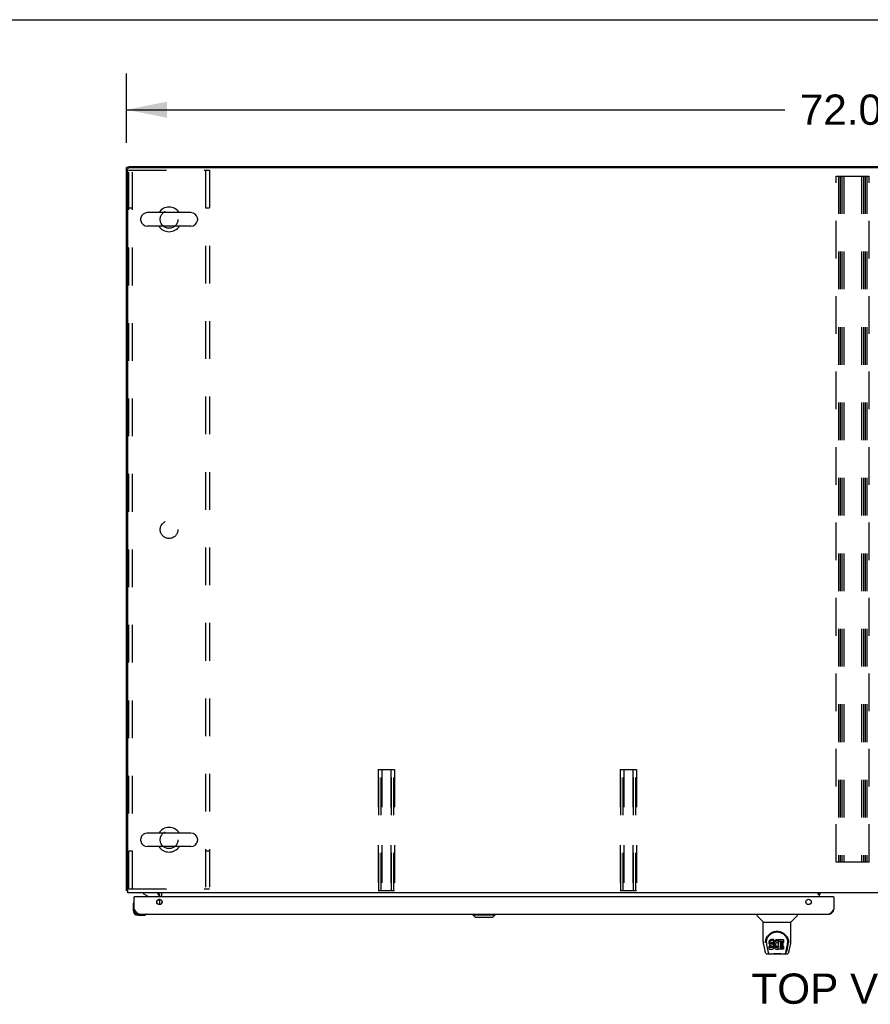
# Model space of a CAD drawing. Header units: inches. Extents: x 0 to 340, y 0 to 220.
# Tile 19 of 24: x 70 to 112, y 171 to 220. Entities that reach past the tile are written whole.
import ezdxf

# ---------------------------------------------------------------- set-up
doc = ezdxf.new("R2010")
doc.units = ezdxf.units.IN
doc.header["$LTSCALE"] = 18.7
doc.header["$MEASUREMENT"] = 0
doc.linetypes.add('HIDDEN', pattern=[0.2, 0.1, -0.1])
doc.layers.get('0').update_dxf_attribs({"linetype": 'CONTINUOUS'})
for name, color, linetype in [('02___PRT_ALL_AXES', 7, 'CONTINUOUS'), ('DEFAULT_2', 8, 'HIDDEN'), ('DIMENSIONS', 7, 'CONTINUOUS')]:
    doc.layers.add(name, color=color, linetype=linetype)
doc.styles.get("Standard").update_dxf_attribs({"font": 'arial.ttf'})
doc.dimstyles.new('DIMSTYLE_1', dxfattribs={"dimtxt": 1.5, "dimasz": 2, "dimexe": 0.09, "dimexo": 0.07, "dimgap": 0.0375, "dimtad": 0, "dimtih": 1, "dimtoh": 1, "dimzin": 4, "dimdsep": 46, "dimtxsty": 'Standard', "dimblk": '_FILLED', "dimblk1": '_FILLED', "dimblk2": '_FILLED', "dimcen": 0.09, "dimazin": 1, "dimtfac": 1, "dimtdec": 3, "dimtofl": 0, "dimtmove": 0, "dimatfit": 3, "dimldrblk": '_FILLED', "dimfxl": 1, "dimtolj": 1, "dimtzin": 4, "dimarcsym": 0})

# ---------------------------------------------------------------- blocks, each defined once
blk = doc.blocks.new('_FILLED')
at = {"color": 0, "linetype": 'ByBlock'}
blk.add_solid([(0, 0), (-1, 0.2), (-1, -0.2)], dxfattribs=at)
blk = doc.blocks.new('*D1')
at = {"layer": 'DIMENSIONS', "color": 2, "linetype": 'Continuous'}
for p, q in [((75.26, 213.897), (75.26, 217.34)), ((147.26, 214.011), (147.26, 217.34)), ((75.26, 215.54), (107.889, 215.54)), ((147.26, 215.54), (114.631, 215.54))]:
    blk.add_line(p, q, dxfattribs=at)
at = {"layer": 'DIMENSIONS', "color": 2, "linetype": 'Continuous', "xscale": 2, "yscale": 2, "zscale": 2, "rotation": 180}
blk.add_blockref('_FILLED', (75.26, 215.54), dxfattribs=at)
at = {"layer": 'DIMENSIONS', "color": 2, "linetype": 'Continuous', "xscale": 2, "yscale": 2, "zscale": 2}
blk.add_blockref('_FILLED', (147.26, 215.54), dxfattribs=at)
at = {"layer": 'DIMENSIONS', "color": 2, "linetype": 'Continuous', "insert": (111.26, 216.29), "char_height": 1.5, "width": 5.24164, "attachment_point": 2, "line_spacing_factor": 0.9}
blk.add_mtext('72.00', dxfattribs=at)

msp = doc.modelspace()

# ---------------------------------------------------------------- linework, layer by layer
at = {"color": 7, "linetype": 'Continuous'}
for p, q in [((0, 220), (340, 220)), ((75.364, 212.674), (75.26, 212.674)), ((75.364, 212.726), (75.364, 212.674)), ((75.364, 212.726), (147.156, 212.726)), ((78.444, 210.435), (76.284, 210.435)), ((75.954, 210.139), (75.954, 210.063)), ((78.774, 210.139), (78.774, 210.063)), ((78.444, 209.767), (76.284, 209.767)), ((78.444, 179.685), (76.284, 179.685)), ((75.954, 179.389), (75.954, 179.313)), ((78.774, 179.389), (78.774, 179.313)), ((78.444, 179.017), (76.284, 179.017)), ((75.312, 176.83), (75.26, 176.83)), ((76.077, 176.726), (76.077, 176.687)), ((76.077, 176.687), (76.315, 176.549)), ((109.614, 176.691), (109.546, 176.691)), ((109.614, 176.645), (109.614, 176.691)), ((109.615, 176.644), (109.685, 176.715)), ((75.621, 176.263), (75.62, 176.256)), ((75.655, 176.522), (75.635, 176.522)), ((76.754, 176.295), (76.835, 176.375)), ((76.864, 176.522), (76.864, 176.569)), ((110.302, 176.522), (110.322, 176.522)), ((75.575, 176.127), (75.575, 175.871)), ((75.635, 175.914), (75.635, 175.871)), ((75.838, 175.608), (76.094, 175.608)), ((76.132, 175.611), (76.094, 175.608)), ((76.223, 175.653), (76.23, 175.654)), ((92.427, 175.628), (92.427, 175.668)), ((92.546, 175.51), (92.427, 175.628)), ((92.427, 175.628), (93.53, 175.628)), ((92.546, 175.51), (93.412, 175.51)), ((93.412, 175.51), (93.53, 175.628)), ((93.53, 175.628), (93.53, 175.668)), ((106.506, 175.668), (106.506, 175.605)), ((106.815, 175.28), (106.517, 175.577)), ((106.821, 175.274), (108.199, 175.274)), ((106.821, 174.302), (106.821, 175.274)), ((108.199, 174.303), (108.199, 175.274)), ((108.205, 175.28), (108.502, 175.577)), ((108.514, 175.668), (108.514, 175.605)), ((106.939, 174.247), (106.939, 174.26)), ((106.939, 174.247), (106.939, 174.247)), ((106.946, 174.333), (106.945, 174.27)), ((106.983, 174.26), (106.983, 174.237)), ((107.126, 174.306), (107.124, 174.282)), ((107.124, 174.215), (107.124, 174.282)), ((107.126, 174.239), (107.124, 174.215)), ((107.131, 174.329), (107.126, 174.306)), ((107.126, 174.239), (107.126, 174.306)), ((107.131, 174.262), (107.126, 174.239)), ((107.14, 174.352), (107.131, 174.329)), ((107.131, 174.262), (107.131, 174.329)), ((107.14, 174.285), (107.131, 174.262)), ((107.154, 174.371), (107.14, 174.352)), ((107.14, 174.285), (107.14, 174.352)), ((107.154, 174.304), (107.14, 174.285)), ((107.162, 174.379), (107.154, 174.371)), ((107.154, 174.304), (107.154, 174.371)), ((107.162, 174.312), (107.154, 174.304)), ((107.172, 174.386), (107.162, 174.379)), ((107.162, 174.312), (107.162, 174.379)), ((107.172, 174.319), (107.162, 174.312)), ((107.193, 174.395), (107.172, 174.386)), ((107.172, 174.319), (107.172, 174.386)), ((107.193, 174.329), (107.172, 174.319)), ((107.217, 174.403), (107.193, 174.395)), ((107.193, 174.329), (107.193, 174.395)), ((107.217, 174.336), (107.193, 174.329)), ((107.195, 174.218), (107.197, 174.233)), ((107.197, 174.233), (107.201, 174.24)), ((107.198, 174.189), (107.198, 174.233)), ((107.201, 174.24), (107.206, 174.245)), ((107.202, 174.183), (107.202, 174.242)), ((107.206, 174.245), (107.221, 174.249)), ((107.223, 174.241), (107.208, 174.245)), ((107.208, 174.245), (107.208, 174.245)), ((107.208, 174.178), (107.208, 174.245)), ((107.356, 174.403), (107.217, 174.403)), ((107.217, 174.336), (107.217, 174.403)), ((107.356, 174.336), (107.217, 174.336)), ((107.221, 174.249), (107.236, 174.251)), ((107.247, 174.242), (107.223, 174.241)), ((107.223, 174.174), (107.223, 174.241)), ((107.236, 174.251), (107.348, 174.251)), ((107.271, 174.241), (107.247, 174.242)), ((107.247, 174.175), (107.247, 174.242)), ((107.294, 174.236), (107.271, 174.241)), ((107.271, 174.174), (107.271, 174.241)), ((107.305, 174.231), (107.294, 174.236)), ((107.294, 174.169), (107.294, 174.236)), ((107.315, 174.224), (107.305, 174.231)), ((107.305, 174.164), (107.305, 174.231)), ((107.348, 174.251), (107.354, 174.251)), ((107.354, 174.251), (107.356, 174.256)), ((107.358, 174.36), (107.356, 174.403)), ((107.356, 174.336), (107.356, 174.403)), ((107.358, 174.293), (107.356, 174.336)), ((107.356, 174.256), (107.357, 174.269)), ((107.36, 174.239), (107.356, 174.194)), ((107.357, 174.269), (107.358, 174.293)), ((107.358, 174.293), (107.358, 174.36)), ((107.365, 174.261), (107.36, 174.239)), ((107.36, 174.172), (107.36, 174.239)), ((107.371, 174.282), (107.365, 174.261)), ((107.365, 174.194), (107.365, 174.261)), ((107.379, 174.303), (107.371, 174.282)), ((107.371, 174.215), (107.371, 174.282)), ((107.379, 174.236), (107.371, 174.215)), ((107.39, 174.322), (107.379, 174.303)), ((107.379, 174.236), (107.379, 174.303)), ((107.39, 174.255), (107.379, 174.236)), ((107.403, 174.34), (107.39, 174.322)), ((107.39, 174.255), (107.39, 174.322)), ((107.403, 174.274), (107.39, 174.255)), ((107.418, 174.357), (107.403, 174.34)), ((107.403, 174.274), (107.403, 174.34)), ((107.418, 174.29), (107.403, 174.274)), ((107.434, 174.372), (107.418, 174.357)), ((107.418, 174.29), (107.418, 174.357)), ((107.434, 174.306), (107.418, 174.29)), ((107.452, 174.385), (107.434, 174.372)), ((107.434, 174.306), (107.434, 174.372)), ((107.452, 174.319), (107.434, 174.306)), ((107.473, 174.394), (107.452, 174.385)), ((107.452, 174.319), (107.452, 174.385)), ((107.473, 174.327), (107.452, 174.319)), ((107.472, 174.235), (107.461, 174.228)), ((107.497, 174.246), (107.472, 174.235)), ((107.494, 174.399), (107.473, 174.394)), ((107.473, 174.327), (107.473, 174.394)), ((107.494, 174.332), (107.473, 174.327)), ((107.517, 174.401), (107.494, 174.399)), ((107.494, 174.332), (107.494, 174.399)), ((107.517, 174.334), (107.494, 174.332)), ((107.51, 174.249), (107.497, 174.246)), ((107.523, 174.249), (107.51, 174.249)), ((107.517, 174.401), (107.539, 174.401)), ((107.517, 174.334), (107.517, 174.401)), ((107.539, 174.334), (107.517, 174.334)), ((107.536, 174.246), (107.523, 174.249)), ((107.549, 174.241), (107.536, 174.246)), ((107.55, 174.399), (107.539, 174.401)), ((107.539, 174.334), (107.539, 174.401)), ((107.55, 174.332), (107.539, 174.334)), ((107.561, 174.396), (107.55, 174.399)), ((107.55, 174.332), (107.55, 174.399)), ((107.561, 174.329), (107.55, 174.332)), ((107.581, 174.312), (107.555, 174.244)), ((107.579, 174.384), (107.561, 174.396)), ((107.561, 174.329), (107.561, 174.396)), ((107.579, 174.317), (107.561, 174.329)), ((107.579, 174.384), (107.579, 174.317)), ((107.581, 174.38), (107.581, 174.313)), ((107.59, 174.401), (107.826, 174.401)), ((107.59, 174.009), (107.59, 174.401)), ((107.59, 174.334), (107.826, 174.334)), ((107.66, 174.246), (107.66, 174.179)), ((107.826, 174.251), (107.664, 174.251)), ((107.664, 174.241), (107.795, 174.241)), ((107.8, 174.236), (107.8, 174.097)), ((107.831, 174.396), (107.831, 174.255)), ((108.074, 174.333), (108.075, 174.27)), ((108.081, 174.26), (108.081, 174.247)), ((108.081, 174.247), (108.081, 174.247)), ((106.836, 174.159), (106.901, 173.854)), ((106.992, 174.139), (107.049, 173.846)), ((107.067, 173.778), (107.06, 173.778)), ((107.065, 173.782), (107.069, 173.772)), ((107.069, 173.772), (107.069, 173.772)), ((107.124, 174.215), (107.124, 174.191)), ((107.124, 174.191), (107.128, 174.168)), ((107.126, 173.929), (107.126, 174.071)), ((107.128, 174.168), (107.137, 174.145)), ((107.19, 174.076), (107.131, 174.075)), ((107.131, 174.009), (107.131, 174.075)), ((107.19, 174.009), (107.131, 174.009)), ((107.131, 173.924), (107.275, 173.924)), ((107.137, 174.145), (107.15, 174.125)), ((107.15, 174.125), (107.166, 174.108)), ((107.166, 174.108), (107.186, 174.095)), ((107.186, 174.095), (107.197, 174.091)), ((107.251, 174.076), (107.19, 174.076)), ((107.19, 174.009), (107.19, 174.076)), ((107.251, 174.009), (107.19, 174.009)), ((107.195, 174.196), (107.195, 174.218)), ((107.195, 174.203), (107.195, 174.218)), ((107.195, 174.196), (107.195, 174.203)), ((107.198, 174.189), (107.195, 174.196)), ((107.197, 174.091), (107.209, 174.089)), ((107.202, 174.183), (107.198, 174.189)), ((107.208, 174.178), (107.202, 174.183)), ((107.223, 174.174), (107.208, 174.178)), ((107.209, 174.089), (107.256, 174.088)), ((107.247, 174.175), (107.223, 174.174)), ((107.271, 174.174), (107.247, 174.175)), ((107.266, 174.077), (107.251, 174.076)), ((107.251, 174.009), (107.251, 174.076)), ((107.266, 174.011), (107.251, 174.009)), ((107.256, 174.088), (107.264, 174.087)), ((107.264, 174.087), (107.271, 174.085)), ((107.272, 174.081), (107.266, 174.077)), ((107.266, 174.011), (107.266, 174.077)), ((107.272, 174.014), (107.266, 174.011)), ((107.294, 174.169), (107.271, 174.174)), ((107.271, 174.085), (107.277, 174.08)), ((107.274, 174.082), (107.272, 174.081)), ((107.272, 174.014), (107.272, 174.081)), ((107.278, 174.019), (107.272, 174.014)), ((107.275, 173.924), (107.287, 173.926)), ((107.277, 174.08), (107.282, 174.075)), ((107.278, 174.019), (107.278, 174.079)), ((107.287, 174.031), (107.278, 174.019)), ((107.282, 174.075), (107.288, 174.061)), ((107.287, 174.031), (107.287, 174.063)), ((107.29, 174.038), (107.287, 174.031)), ((107.287, 173.926), (107.298, 173.93)), ((107.288, 174.061), (107.291, 174.046)), ((107.29, 174.038), (107.29, 174.051)), ((107.291, 174.046), (107.29, 174.038)), ((107.305, 174.164), (107.294, 174.169)), ((107.298, 173.93), (107.318, 173.944)), ((107.315, 174.157), (107.305, 174.164)), ((107.332, 174.207), (107.315, 174.224)), ((107.315, 174.157), (107.315, 174.224)), ((107.332, 174.14), (107.315, 174.157)), ((107.318, 173.944), (107.335, 173.961)), ((107.345, 174.187), (107.332, 174.207)), ((107.332, 174.14), (107.332, 174.207)), ((107.345, 174.12), (107.332, 174.14)), ((107.335, 173.961), (107.342, 173.971)), ((107.342, 173.971), (107.347, 173.981)), ((107.355, 174.165), (107.345, 174.187)), ((107.345, 174.12), (107.345, 174.187)), ((107.355, 174.098), (107.345, 174.12)), ((107.347, 173.981), (107.356, 174.004)), ((107.356, 174.161), (107.355, 174.165)), ((107.355, 174.098), (107.355, 174.165)), ((107.361, 174.075), (107.355, 174.098)), ((107.356, 174.128), (107.356, 174.194)), ((107.36, 174.172), (107.356, 174.128)), ((107.356, 174.128), (107.357, 174.105)), ((107.356, 174.004), (107.362, 174.027)), ((107.357, 174.105), (107.36, 174.083)), ((107.365, 174.194), (107.36, 174.172)), ((107.36, 174.083), (107.364, 174.061)), ((107.364, 174.051), (107.361, 174.075)), ((107.362, 174.027), (107.364, 174.051)), ((107.364, 174.051), (107.364, 174.066)), ((107.364, 174.061), (107.372, 174.04)), ((107.371, 174.215), (107.365, 174.194)), ((107.372, 174.04), (107.393, 174.001)), ((107.393, 174.001), (107.405, 173.983)), ((107.405, 173.983), (107.42, 173.966)), ((107.42, 173.966), (107.437, 173.951)), ((107.426, 174.143), (107.425, 174.116)), ((107.425, 174.116), (107.427, 174.103)), ((107.429, 174.17), (107.426, 174.143)), ((107.427, 174.103), (107.427, 174.143)), ((107.427, 174.103), (107.43, 174.09)), ((107.428, 174.163), (107.43, 174.157)), ((107.433, 174.183), (107.429, 174.17)), ((107.43, 174.157), (107.44, 174.132)), ((107.43, 174.09), (107.43, 174.157)), ((107.43, 174.09), (107.44, 174.065)), ((107.439, 174.194), (107.433, 174.183)), ((107.437, 173.951), (107.454, 173.937)), ((107.453, 174.218), (107.439, 174.194)), ((107.44, 174.132), (107.453, 174.109)), ((107.44, 174.065), (107.44, 174.132)), ((107.44, 174.065), (107.453, 174.042)), ((107.461, 174.228), (107.453, 174.218)), ((107.453, 174.109), (107.462, 174.099)), ((107.453, 174.042), (107.453, 174.109)), ((107.453, 174.042), (107.462, 174.032)), ((107.454, 173.937), (107.464, 173.932)), ((107.462, 174.099), (107.472, 174.09)), ((107.462, 174.032), (107.462, 174.099)), ((107.462, 174.032), (107.472, 174.023)), ((107.464, 173.932), (107.475, 173.928)), ((107.472, 174.09), (107.483, 174.083)), ((107.472, 174.023), (107.472, 174.09)), ((107.472, 174.023), (107.483, 174.016)), ((107.475, 173.928), (107.496, 173.923)), ((107.483, 174.083), (107.496, 174.078)), ((107.483, 174.016), (107.483, 174.083)), ((107.483, 174.016), (107.496, 174.011)), ((107.496, 174.078), (107.509, 174.076)), ((107.496, 174.011), (107.496, 174.078)), ((107.496, 174.011), (107.509, 174.009)), ((107.496, 173.923), (107.518, 173.92)), ((107.509, 174.076), (107.522, 174.075)), ((107.509, 174.009), (107.509, 174.076)), ((107.509, 174.009), (107.522, 174.008)), ((107.518, 173.92), (107.541, 173.923)), ((107.522, 174.075), (107.535, 174.077)), ((107.522, 174.008), (107.522, 174.075)), ((107.522, 174.008), (107.535, 174.01)), ((107.535, 174.077), (107.548, 174.081)), ((107.535, 174.01), (107.535, 174.077)), ((107.535, 174.01), (107.548, 174.014)), ((107.541, 173.923), (107.562, 173.93)), ((107.548, 174.081), (107.56, 174.087)), ((107.548, 174.014), (107.548, 174.081)), ((107.548, 174.014), (107.56, 174.02)), ((107.56, 174.087), (107.571, 174.094)), ((107.56, 174.02), (107.56, 174.087)), ((107.56, 174.02), (107.571, 174.027)), ((107.562, 173.93), (107.581, 173.942)), ((107.571, 174.094), (107.571, 174.027)), ((107.578, 174.093), (107.59, 174.076)), ((107.578, 174.026), (107.59, 174.009)), ((107.591, 173.942), (107.581, 173.942)), ((107.581, 173.942), (107.581, 173.942)), ((107.591, 173.929), (107.591, 173.942)), ((107.827, 173.924), (107.596, 173.924)), ((107.661, 174.088), (107.661, 174.01)), ((107.664, 174.174), (107.795, 174.174)), ((107.795, 174.092), (107.665, 174.092)), ((107.665, 174.072), (107.827, 174.072)), ((107.665, 174.006), (107.827, 174.006)), ((107.832, 174.068), (107.832, 173.929)), ((107.951, 173.772), (107.954, 173.782)), ((107.951, 173.772), (107.951, 173.772)), ((107.96, 173.778), (107.953, 173.778)), ((107.97, 173.846), (108.027, 174.136)), ((108.012, 173.882), (108.064, 174.152)), ((108.027, 174.136), (108.028, 174.14)), ((108.119, 173.854), (108.184, 174.159)), ((107.025, 173.699), (107.226, 173.699)), ((107.112, 173.699), (107.11, 173.699)), ((107.803, 173.687), (107.217, 173.687)), ((107.793, 173.699), (107.995, 173.699)), ((107.909, 173.699), (107.908, 173.699))]:
    msp.add_line(p, q, dxfattribs=at)
at = {"color": 3, "linetype": 'Continuous'}
for p, q in [((75.26, 176.83), (75.26, 212.674)), ((75.312, 176.726), (75.312, 212.611)), ((75.374, 212.674), (147.145, 212.674)), ((75.312, 176.81), (75.307, 176.811)), ((147.208, 176.726), (75.312, 176.726)), ((77.01, 176.522), (77.01, 176.726)), ((109.546, 176.696), (109.614, 176.696)), ((109.546, 176.645), (109.546, 176.696)), ((109.614, 176.696), (109.614, 176.726)), ((109.785, 176.715), (109.614, 176.715)), ((75.635, 175.914), (75.635, 176.522)), ((110.302, 176.522), (75.655, 176.522)), ((76.906, 176.522), (76.906, 176.583)), ((76.906, 176.14), (76.906, 176.403)), ((77.01, 176.317), (77.01, 176.227)), ((109.614, 176.645), (109.546, 176.645)), ((109.614, 176.522), (109.614, 176.645)), ((110.322, 176.522), (110.322, 175.914)), ((75.881, 175.668), (110.076, 175.668))]:
    msp.add_line(p, q, dxfattribs=at)
for points in [[(75.288, 176.815), (75.284, 176.816), (75.281, 176.817), (75.278, 176.818), (75.275, 176.818), (75.272, 176.819), (75.269, 176.82), (75.267, 176.821), (75.265, 176.822), (75.263, 176.823), (75.262, 176.824), (75.261, 176.826), (75.26, 176.827), (75.26, 176.828), (75.26, 176.83)], [(75.307, 176.811), (75.303, 176.812), (75.299, 176.813), (75.295, 176.814), (75.288, 176.815)], [(75.881, 175.668), (75.87, 175.668), (75.859, 175.67), (75.848, 175.673), (75.837, 175.678), (75.825, 175.683), (75.814, 175.69), (75.803, 175.698), (75.792, 175.707), (75.78, 175.717), (75.769, 175.728), (75.758, 175.74), (75.747, 175.753), (75.736, 175.766), (75.724, 175.781), (75.713, 175.796), (75.702, 175.812), (75.691, 175.828), (75.68, 175.845), (75.668, 175.862), (75.657, 175.879), (75.646, 175.897), (75.635, 175.914)], [(110.322, 175.914), (110.311, 175.897), (110.3, 175.879), (110.289, 175.862), (110.278, 175.845), (110.266, 175.828), (110.255, 175.812), (110.244, 175.796), (110.233, 175.781), (110.221, 175.766), (110.21, 175.753), (110.199, 175.74), (110.188, 175.728), (110.177, 175.717), (110.165, 175.707), (110.154, 175.698), (110.143, 175.69), (110.132, 175.683), (110.121, 175.678), (110.109, 175.673), (110.098, 175.67), (110.087, 175.668), (110.076, 175.668)]]:
    msp.add_lwpolyline(points, dxfattribs=at)
at = {"color": 7, "linetype": 'Continuous'}
for points in [[(106.939, 174.26), (106.942, 174.303), (106.949, 174.355), (106.961, 174.403), (106.976, 174.45), (106.995, 174.493), (107.016, 174.534), (107.041, 174.572), (107.068, 174.608), (107.097, 174.641), (107.129, 174.672), (107.163, 174.701), (107.2, 174.727), (107.239, 174.75), (107.28, 174.77), (107.323, 174.786), (107.368, 174.8), (107.414, 174.81), (107.461, 174.816), (107.508, 174.818), (107.555, 174.816), (107.602, 174.81), (107.648, 174.801), (107.693, 174.788), (107.736, 174.771), (107.777, 174.752), (107.816, 174.729), (107.853, 174.703), (107.887, 174.675), (107.92, 174.644), (107.949, 174.611), (107.977, 174.575), (108.001, 174.537), (108.023, 174.497), (108.042, 174.454), (108.058, 174.408), (108.07, 174.359), (108.077, 174.308), (108.081, 174.26)], [(106.983, 174.26), (106.983, 174.28), (106.985, 174.305), (106.987, 174.329), (106.991, 174.352), (106.996, 174.376), (107.002, 174.399), (107.008, 174.422), (107.016, 174.444), (107.025, 174.466), (107.034, 174.487), (107.044, 174.507), (107.055, 174.526), (107.067, 174.545), (107.079, 174.563), (107.092, 174.581), (107.105, 174.597), (107.118, 174.613), (107.132, 174.628), (107.147, 174.642), (107.161, 174.656), (107.176, 174.668), (107.192, 174.68), (107.207, 174.692), (107.223, 174.702), (107.239, 174.712), (107.254, 174.721), (107.27, 174.73)], [(107.27, 174.73), (107.286, 174.737), (107.302, 174.744), (107.318, 174.751), (107.334, 174.757), (107.35, 174.762), (107.366, 174.767), (107.382, 174.771), (107.398, 174.775), (107.414, 174.778), (107.429, 174.781), (107.445, 174.783), (107.461, 174.785), (107.477, 174.786), (107.493, 174.787), (107.509, 174.787), (107.525, 174.787), (107.541, 174.786), (107.557, 174.785), (107.573, 174.783), (107.589, 174.781), (107.605, 174.779), (107.621, 174.775), (107.637, 174.772), (107.653, 174.767), (107.669, 174.763), (107.685, 174.757), (107.701, 174.751), (107.717, 174.745), (107.733, 174.738)], [(107.733, 174.738), (107.749, 174.73), (107.765, 174.722), (107.78, 174.712), (107.796, 174.703), (107.812, 174.692), (107.827, 174.681), (107.842, 174.669), (107.857, 174.656), (107.872, 174.643), (107.887, 174.629), (107.901, 174.614), (107.914, 174.598), (107.928, 174.581), (107.941, 174.564), (107.953, 174.546), (107.964, 174.527), (107.975, 174.507), (107.986, 174.487), (107.995, 174.466), (108.004, 174.444), (108.011, 174.422), (108.018, 174.4), (108.024, 174.376), (108.029, 174.353), (108.032, 174.329), (108.035, 174.305), (108.036, 174.28), (108.037, 174.26)], [(106.821, 174.302), (106.821, 174.275), (106.824, 174.233), (106.83, 174.191), (106.836, 174.159)], [(106.983, 174.237), (106.983, 174.221), (106.985, 174.192), (106.988, 174.164), (106.992, 174.139)], [(108.028, 174.14), (108.028, 174.143), (108.029, 174.146), (108.029, 174.149), (108.03, 174.152), (108.03, 174.155), (108.031, 174.159), (108.031, 174.162), (108.032, 174.165), (108.032, 174.169), (108.033, 174.173), (108.033, 174.176), (108.034, 174.18), (108.034, 174.184), (108.035, 174.188), (108.035, 174.192), (108.035, 174.197), (108.036, 174.201), (108.036, 174.206), (108.036, 174.21), (108.036, 174.215), (108.036, 174.22), (108.037, 174.225), (108.037, 174.23), (108.037, 174.235), (108.037, 174.26)], [(108.184, 174.159), (108.19, 174.19), (108.195, 174.232), (108.198, 174.275), (108.199, 174.303)], [(106.901, 173.854), (106.904, 173.839), (106.91, 173.818), (106.916, 173.799), (106.922, 173.783), (106.929, 173.768), (106.936, 173.755), (106.944, 173.742), (106.954, 173.731), (106.965, 173.721), (106.977, 173.713), (106.991, 173.706), (107.006, 173.701), (107.021, 173.699), (107.025, 173.699)], [(107.049, 173.846), (107.052, 173.835), (107.055, 173.821), (107.058, 173.808), (107.062, 173.795), (107.065, 173.782)], [(107.069, 173.772), (107.074, 173.759), (107.081, 173.747), (107.087, 173.736), (107.094, 173.727), (107.101, 173.719), (107.109, 173.712), (107.118, 173.706), (107.128, 173.702), (107.138, 173.7), (107.146, 173.699)], [(107.131, 174.075), (107.13, 174.075), (107.13, 174.075), (107.129, 174.075), (107.129, 174.075), (107.129, 174.075), (107.128, 174.075), (107.128, 174.074), (107.127, 174.074), (107.127, 174.074), (107.127, 174.073), (107.127, 174.073), (107.126, 174.072), (107.126, 174.072), (107.126, 174.071)], [(107.131, 174.009), (107.13, 174.009), (107.13, 174.009), (107.129, 174.008), (107.129, 174.008), (107.129, 174.008), (107.128, 174.008), (107.128, 174.008), (107.127, 174.007), (107.127, 174.007), (107.127, 174.006), (107.127, 174.006), (107.126, 174.005), (107.126, 174.005), (107.126, 174.004)], [(107.874, 173.699), (107.882, 173.7), (107.892, 173.702), (107.902, 173.706), (107.91, 173.712), (107.919, 173.719), (107.926, 173.727), (107.933, 173.736), (107.939, 173.747), (107.945, 173.759), (107.951, 173.772)], [(107.954, 173.782), (107.958, 173.795), (107.962, 173.808), (107.965, 173.821), (107.968, 173.835), (107.97, 173.846)], [(107.995, 173.699), (108.009, 173.7), (108.022, 173.704), (108.035, 173.709), (108.047, 173.715), (108.057, 173.723), (108.067, 173.732), (108.075, 173.742), (108.082, 173.753), (108.089, 173.764), (108.095, 173.777), (108.101, 173.79), (108.106, 173.806), (108.111, 173.823), (108.116, 173.842), (108.119, 173.854)], [(107.226, 173.699), (107.247, 173.7), (107.269, 173.701), (107.292, 173.703), (107.317, 173.706), (107.343, 173.709), (107.37, 173.712), (107.397, 173.715), (107.425, 173.717), (107.454, 173.719), (107.483, 173.72), (107.512, 173.72), (107.542, 173.72), (107.571, 173.718), (107.599, 173.717), (107.627, 173.714), (107.654, 173.712), (107.68, 173.709), (107.705, 173.706), (107.729, 173.703), (107.752, 173.701), (107.773, 173.7), (107.793, 173.699)], [(107.226, 173.699), (107.249, 173.7), (107.275, 173.701), (107.303, 173.704), (107.36, 173.71)], [(107.36, 173.71), (107.389, 173.712), (107.418, 173.715), (107.448, 173.717), (107.479, 173.718), (107.509, 173.718), (107.54, 173.718), (107.57, 173.717), (107.6, 173.715), (107.63, 173.712), (107.659, 173.71), (107.717, 173.704)], [(107.717, 173.704), (107.744, 173.701), (107.771, 173.7), (107.793, 173.699)]]:
    msp.add_lwpolyline(points, dxfattribs=at)
at = {"color": 3, "linetype": 'Continuous'}
for centre in [(76.885, 176.272), (109.072, 176.272)]:
    msp.add_circle(centre, 0.133, dxfattribs=at)
for centre, radius, start, end in [((75.374, 212.611), 0.0625, 90, 180), ((76.763, 176.583), 0.142, 0, 90), ((109.664, 176.676), 0.05, 128.7209, 169.4118), ((75.655, 176.502), 0.02, 90, 180), ((110.302, 176.502), 0.02, 0, 90), ((75.881, 175.914), 0.246, 180, 270), ((110.076, 175.914), 0.246, 270, 360)]:
    msp.add_arc(centre, radius, start, end, dxfattribs=at)
at = {"color": 7, "linetype": 'Continuous'}
for centre, radius, start, end in [((76.284, 210.101), 0.334, 90, 167.5716), ((77.364, 210.101), 0.61, 33.2138, 146.7862), ((78.444, 210.101), 0.334, 12.4284, 90), ((76.111, 210.139), 0.157, 167.5716, 180), ((76.111, 210.063), 0.157, 180, 192.4284), ((76.284, 210.101), 0.334, 192.4284, 270), ((78.444, 210.101), 0.334, 270, 347.5716), ((78.617, 210.139), 0.157, 0, 12.4284), ((78.617, 210.063), 0.157, 347.5716, 360), ((77.364, 210.101), 0.61, 213.2138, 326.7862), ((76.284, 179.351), 0.334, 90, 167.5716), ((77.364, 179.351), 0.61, 33.2138, 146.7862), ((78.444, 179.351), 0.334, 12.4284, 90), ((76.111, 179.389), 0.157, 167.5716, 180), ((76.111, 179.313), 0.157, 180, 192.4284), ((76.284, 179.351), 0.334, 192.4284, 270), ((78.444, 179.351), 0.334, 270, 347.5716), ((78.617, 179.389), 0.157, 0, 12.4284), ((78.617, 179.313), 0.157, 347.5716, 360), ((77.364, 179.351), 0.61, 213.2138, 326.7862), ((76.707, 176.569), 0.157, 0, 90), ((76.763, 176.583), 0.246, 0, 35.3316), ((75.825, 176.127), 0.25, 149.1101, 180), ((75.623, 176.248), 0.015, 96.3796, 149.1101), ((75.62, 176.248), 0.015, 0, 83.6204), ((76.265, 176.462), 0.1, 36.5468, 59.908), ((76.764, 176.446), 0.1, 315, 332.9825), ((75.838, 175.871), 0.263, 180, 270), ((75.838, 175.871), 0.203, 180, 270), ((76.094, 175.858), 0.25, 270, 300.8899), ((76.215, 175.653), 0.015, 6.3796, 90), ((76.215, 175.656), 0.015, 300.8899, 353.6204), ((106.545, 175.605), 0.0394, 180, 225), ((106.829, 175.294), 0.0197, 225, 270), ((108.191, 175.294), 0.0197, 270, 315), ((108.474, 175.605), 0.0394, 315, 360), ((107.217, 173.707), 0.0197, 203.607, 270), ((107.803, 173.707), 0.0197, 270, 336.393)]:
    msp.add_arc(centre, radius, start, end, dxfattribs=at)
for centre, major_axis, ratio, start_param, end_param in [((107.51, 174.26), (0, 0.565), 0.999848, 1.129542, 1.553352), ((107.55, 174.245), (0.00448, 0), 1, -1.986921, -0.366491), ((107.577, 174.38), (0.00448, 0), 1, 0.003891, 0.905353), ((107.577, 174.313), (0.00448, 0), 1, 0.003842, 0.905353), ((107.664, 174.246), (0.00448, 0), 1, 1.570796, 3.141593), ((107.664, 174.245), (0.00448, 0), 1, 3.141593, 4.712389), ((107.795, 174.236), (0.00448, 0), 1, 0, 1.570796), ((107.826, 174.396), (0.00448, 0), 1, 0, 1.570796), ((107.826, 174.329), (0.00448, 0), 1, 0, 1.570796), ((107.826, 174.255), (0.00448, 0), 1, -1.570796, 0), ((107.51, 174.26), (0, 0.565), 0.999848, 4.519536, 5.157611), ((107.131, 173.929), (0, 0.00483), 1, 1.570796, 3.141593), ((107.574, 174.091), (0.00448, 0), 1, 1.570796, 2.222579), ((107.574, 174.024), (0.00448, 0), 1, 1.570796, 2.222579), ((107.574, 174.091), (0, 0.00448), 1, -0.975826, 0), ((107.574, 174.024), (0, 0.00448), 1, -0.975826, 0), ((107.596, 173.929), (0.00448, 0), 1, 3.141593, 4.712389), ((107.664, 174.179), (0.00448, 0), 1, 3.141593, 4.712389), ((107.665, 174.088), (0.00448, 0), 1, 1.570796, 3.141593), ((107.665, 174.077), (0.00448, 0), 1, 3.141593, 4.712389), ((107.665, 174.01), (0.00448, 0), 1, 3.141593, 4.712389), ((107.795, 174.17), (0.00448, 0), 1, 0, 1.570796), ((107.795, 174.097), (0.00448, 0), 1, -1.570796, 0), ((107.827, 174.068), (0.00448, 0), 1, 0, 1.570796), ((107.827, 174.001), (0.00448, 0), 1, 0, 1.570796), ((107.827, 173.929), (0.00448, 0), 1, -1.570796, 0), ((107.954, 174.132), (-0.007, 0.354), 0.213027, -3.145575, -2.360177)]:
    msp.add_ellipse(centre, major_axis=major_axis, ratio=ratio, start_param=start_param, end_param=end_param, dxfattribs=at)
at = {"layer": '02___PRT_ALL_AXES', "color": 3, "linetype": 'Continuous'}
msp.add_line((109.785, 176.715), (109.785, 176.726), dxfattribs=at)
at = {"layer": '02___PRT_ALL_AXES', "color": 8, "linetype": 'HIDDEN'}
for centre in [(77.364, 210.101), (77.364, 194.726), (77.364, 179.351)]:
    msp.add_circle(centre, 0.438, dxfattribs=at)
at = {"layer": 'DEFAULT_2', "color": 8, "linetype": 'HIDDEN'}
for p, q in [((75.364, 176.913), (75.364, 212.538)), ((75.364, 212.538), (79.364, 212.538)), ((75.551, 176.913), (75.551, 212.538)), ((79.177, 212.538), (79.177, 176.913)), ((79.364, 212.538), (79.364, 176.913)), ((110.447, 178.247), (110.447, 212.247)), ((110.447, 212.247), (112.072, 212.247)), ((110.551, 212.247), (110.551, 178.247)), ((110.635, 212.247), (110.635, 178.247)), ((110.718, 212.247), (110.718, 178.247)), ((110.822, 212.247), (110.822, 178.247)), ((111.697, 212.247), (111.697, 178.247)), ((111.801, 212.247), (111.801, 178.247)), ((111.885, 212.247), (111.885, 178.247)), ((111.968, 212.247), (111.968, 178.247)), ((112.072, 178.247), (112.072, 212.247)), ((75.551, 210.663), (75.364, 210.663)), ((79.364, 210.663), (79.177, 210.663)), ((87.729, 182.83), (87.729, 176.83)), ((87.729, 182.83), (88.541, 182.83)), ((87.769, 176.83), (87.769, 182.83)), ((87.876, 176.83), (87.876, 182.83)), ((87.916, 182.83), (87.916, 176.83)), ((88.354, 182.83), (88.354, 176.83)), ((88.394, 176.83), (88.394, 182.83)), ((88.501, 176.83), (88.501, 182.83)), ((88.541, 182.83), (88.541, 176.83)), ((99.729, 182.83), (99.729, 176.83)), ((99.729, 182.83), (100.541, 182.83)), ((99.769, 176.83), (99.769, 182.83)), ((99.876, 176.83), (99.876, 182.83)), ((99.916, 182.83), (99.916, 176.83)), ((100.354, 182.83), (100.354, 176.83)), ((100.394, 176.83), (100.394, 182.83)), ((100.501, 176.83), (100.501, 182.83)), ((100.541, 182.83), (100.541, 176.83)), ((75.551, 178.788), (75.364, 178.788)), ((79.364, 178.788), (79.177, 178.788)), ((112.072, 178.247), (110.447, 178.247)), ((75.364, 176.913), (79.364, 176.913)), ((87.729, 176.83), (88.541, 176.83)), ((99.729, 176.83), (100.541, 176.83))]:
    msp.add_line(p, q, dxfattribs=at)

# ---------------------------------------------------------------- texts
at = {"layer": 'DIMENSIONS', "color": 2, "linetype": 'Continuous', "insert": (111.362, 172.723), "char_height": 1.5, "width": 10.22119, "attachment_point": 2, "line_spacing_factor": 0.9}
msp.add_mtext('TOP VIEW', dxfattribs=at)

# ---------------------------------------------------------------- dimensions: what is measured, and where the dimension line sits
at = {"layer": 'DIMENSIONS', "color": 2, "linetype": 'Continuous'}
dim = msp.add_linear_dim(base=(147.26, 215.54), p1=(75.26, 217.41), p2=(147.26, 217.41), dimstyle='DIMSTYLE_1', dxfattribs=at)
dim.commit()
dim.dimension.update_dxf_attribs({"geometry": '*D1', "text_midpoint": (111.259, 215.531), "dimtype": 160})

doc.saveas('drawing.dxf')
